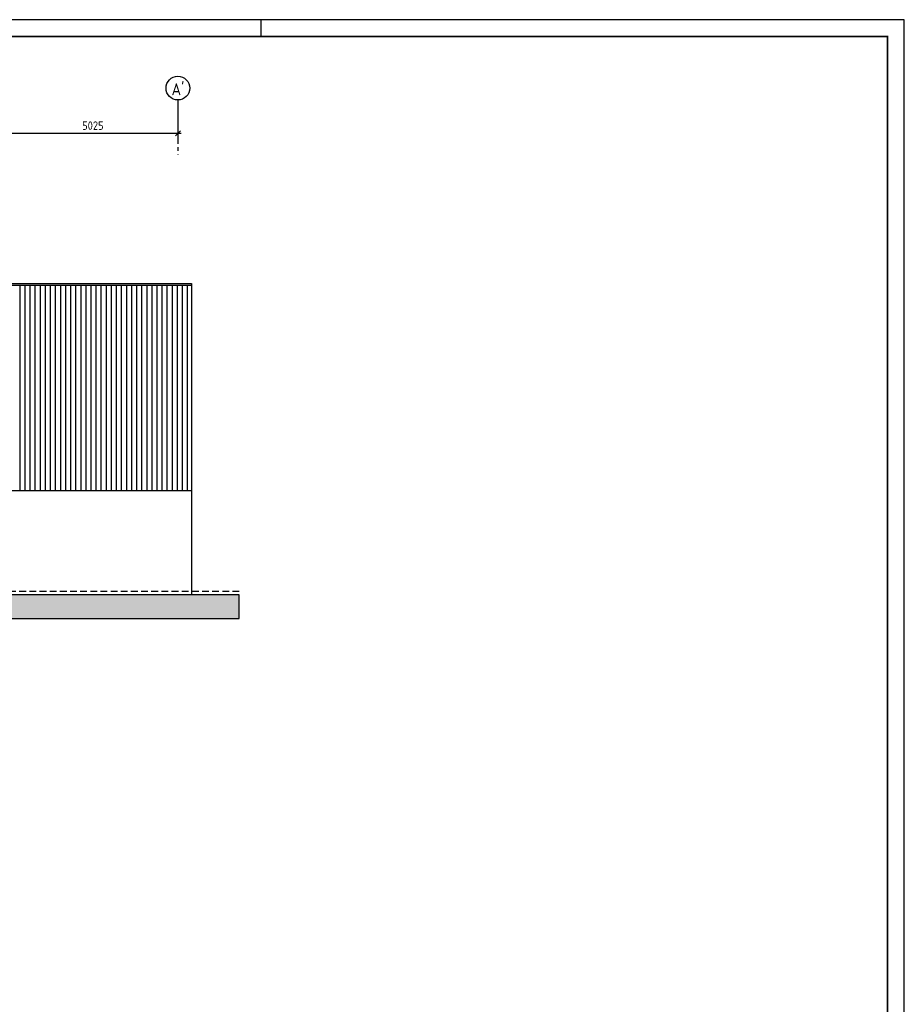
# Model space of a CAD drawing. Extents: x -2500 to 102600, y -11009 to 58900.
# Tile 16 of 16: x 76467 to 102600, y 29794 to 58900. Entities that reach past the tile are written whole.
import ezdxf
from ezdxf.enums import TextEntityAlignment as Align

# ---------------------------------------------------------------- set-up
doc = ezdxf.new("R2010")
doc.units = 0
doc.header["$LTSCALE"] = 400
doc.header["$MEASUREMENT"] = 0
doc.header["$PDMODE"] = 1
doc.header["$PDSIZE"] = 150
doc.linetypes.add('CENTER', pattern=[2, 1.25, -0.25, 0.25, -0.25])
doc.linetypes.add('DASHED', pattern=[0.75, 0.5, -0.25])
doc.layers.get('0').update_dxf_attribs({"linetype": 'CONTINUOUS'})
doc.layers.get('Defpoints').update_dxf_attribs({"linetype": 'CONTINUOUS'})
for name, color, linetype in [('1002-B', 1, 'CONTINUOUS'), ('1004-B', 1, 'CONTINUOUS'), ('1100-B', 30, 'CONTINUOUS'), ('2100-B', 1, 'CONTINUOUS'), ('4100-B', 142, 'CONTINUOUS'), ('p01', 7, 'CONTINUOUS')]:
    doc.layers.add(name, color=color, linetype=linetype)
doc.styles.get("Standard").update_dxf_attribs({"font": 'ISOCP.shx'})
doc.dimstyles.get("Standard").update_dxf_attribs({"dimtxt": 0.18, "dimasz": 0.18, "dimexe": 0.18, "dimexo": 0.0625, "dimgap": 0.09, "dimtad": 0, "dimtih": 1, "dimtoh": 1, "dimzin": 0, "dimdsep": 46, "dimtxsty": 'Standard', "dimcen": 0.09, "dimadec": 0, "dimazin": 0, "dimtfac": 1, "dimtofl": 0, "dimtmove": 2, "dimatfit": 3, "dimfxl": 0, "dimtolj": 1, "dimtzin": 0, "dimarcsym": 0})

# ---------------------------------------------------------------- blocks, each defined once
blk = doc.blocks.new('STDBAD03')
at = {"color": 0, "linetype": 'ByBlock', "lineweight": 25}
blk.add_circle((0, 0), 5, dxfattribs=at)
blk.add_attdef('STRAMIENNUMMER', text='', height=5, dxfattribs=at).set_placement((0, 0), align=Align.MIDDLE)
blk = doc.blocks.new('_Oblique')
at = {"color": 0, "linetype": 'ByBlock', "lineweight": -2}
blk.add_line((-0.5, -0.5), (0.5, 0.5), dxfattribs=at)
blk = doc.blocks.new('*D2')
at = {"layer": '1002-B', "color": 0, "lineweight": -2, "transparency": 16777216}
for p, q in [((76116, 56477), (76116, 55444)), ((81141, 56477), (81141, 55444)), ((76016, 55544), (81241, 55544))]:
    blk.add_line(p, q, dxfattribs=at)
at = {"layer": 'Defpoints', "color": 0, "transparency": 16777216}
for p in [(76116, 56527), (81141, 56527), (81141, 55544)]:
    blk.add_point(p, dxfattribs=at)
at = {"layer": '1002-B', "color": 0, "lineweight": -2, "transparency": 16777216, "xscale": 150, "yscale": 150, "zscale": 150, "rotation": 180}
blk.add_blockref('_Oblique', (76116, 55544), dxfattribs=at)
at = {"layer": '1002-B', "color": 0, "lineweight": -2, "transparency": 16777216, "xscale": 150, "yscale": 150, "zscale": 150}
blk.add_blockref('_Oblique', (81141, 55544), dxfattribs=at)
at = {"layer": '1002-B', "color": 0, "transparency": 16777216, "insert": (78628, 55769), "char_height": 250, "attachment_point": 5}
blk.add_mtext('\\A1;5025', dxfattribs=at)
blk = doc.blocks.new('STDAF001')
at = {"color": 0, "linetype": 'ByBlock', "lineweight": 25}
for p, q in [((1026, 589), (-25, 589)), ((836, 584), (836, 589)), ((1026, -5), (1026, 589))]:
    blk.add_line(p, q, dxfattribs=at)
at = {"color": 0, "linetype": 'ByBlock', "lineweight": 25, "const_width": 0.5}
blk.add_lwpolyline([(0, 0), (1021, 0), (1021, 584), (0, 584)], close=True, dxfattribs=at)
at = {"color": 0, "linetype": 'ByBlock', "lineweight": 18}
blk.add_attdef('001', (-1.5, 0), '', height=1.8, rotation=90, dxfattribs=at)

msp = doc.modelspace()

# ---------------------------------------------------------------- hatches: boundary and pattern name
at = {"layer": '1100-B'}
msp.add_hatch(color=251, dxfattribs=at).paths.add_polyline_path([(6179.2, 41199.3), (82954.3, 41199.3), (82954.3, 41899.3), (6179.2, 41899.3)])

# ---------------------------------------------------------------- linework, layer by layer
at = {"layer": '1004-B', "linetype": 'CENTER'}
msp.add_line((81140.6, 56527), (81140.6, 54915.1), dxfattribs=at)
at = {"layer": '1100-B', "color": 2, "linetype": 'DASHED'}
msp.add_line((82954.3, 41999.3), (6179.2, 41999.3), dxfattribs=at)
at = {"layer": '1100-B', "color": 251}
msp.add_lwpolyline([(6179.2, 41199.3), (82954.3, 41199.3), (82954.3, 41899.3), (6179.2, 41899.3)], close=True, dxfattribs=at)
at = {"layer": '2100-B'}
for p, q in [((67416.6, 51099.3), (81540.6, 51099.3)), ((81540.6, 51099.3), (81540.6, 41899.3))]:
    msp.add_line(p, q, dxfattribs=at)
at = {"layer": '4100-B'}
for p, q in [((67416.6, 51049.3), (81540.6, 51049.3)), ((76467.6, 51049.3), (76467.6, 44977.3)), ((76617.6, 51049.3), (76617.6, 44977.3)), ((76767.6, 51049.3), (76767.6, 44977.3)), ((76917.6, 51049.3), (76917.6, 44977.3)), ((77067.6, 51049.3), (77067.6, 44977.3)), ((77217.6, 51049.3), (77217.6, 44977.3)), ((77367.6, 51049.3), (77367.6, 44977.3)), ((77517.6, 51049.3), (77517.6, 44977.3)), ((77667.6, 51049.3), (77667.6, 44977.3)), ((77817.6, 51049.3), (77817.6, 44977.3)), ((77967.6, 51049.3), (77967.6, 44977.3)), ((78117.6, 51049.3), (78117.6, 44977.3)), ((78267.6, 51049.3), (78267.6, 44977.3)), ((78417.6, 51049.3), (78417.6, 44977.3)), ((78567.6, 51049.3), (78567.6, 44977.3)), ((78717.6, 51049.3), (78717.6, 44977.3)), ((78867.6, 51049.3), (78867.6, 44977.3)), ((79017.6, 51049.3), (79017.6, 44977.3)), ((79167.6, 51049.3), (79167.6, 44977.3)), ((79317.6, 51049.3), (79317.6, 44977.3)), ((79467.6, 51049.3), (79467.6, 44977.3)), ((79617.6, 51049.3), (79617.6, 44977.3)), ((79767.6, 51049.3), (79767.6, 44977.3)), ((79917.6, 51049.3), (79917.6, 44977.3)), ((80067.6, 51049.3), (80067.6, 44977.3)), ((80217.6, 51049.3), (80217.6, 44977.3)), ((80367.6, 51049.3), (80367.6, 44977.3)), ((80517.6, 51049.3), (80517.6, 44977.3)), ((80667.6, 51049.3), (80667.6, 44977.3)), ((80817.6, 51049.3), (80817.6, 44977.3)), ((80967.6, 51049.3), (80967.6, 44977.3)), ((81117.6, 51049.3), (81117.6, 44977.3)), ((81267.6, 51049.3), (81267.6, 44977.3)), ((81417.6, 51049.3), (81417.6, 44977.3)), ((81540.6, 44977.3), (67416.6, 44977.3))]:
    msp.add_line(p, q, dxfattribs=at)

# ---------------------------------------------------------------- block references
at = {"layer": '1004-B', "xscale": 70, "yscale": 70, "zscale": 70}
msp.add_blockref('STDBAD03', (81140.6, 56877), dxfattribs=at).add_auto_attribs({'STRAMIENNUMMER': "A'"})
at = {"layer": 'p01', "xscale": 100, "yscale": 100, "zscale": 100}
msp.add_blockref('STDAF001', (0, 0), dxfattribs=at)

# ---------------------------------------------------------------- dimensions: what is measured, and where the dimension line sits
at = {"layer": '1002-B'}
dim = msp.add_linear_dim(base=(81140.6, 55544), p1=(76115.6, 56527), p2=(81140.6, 56527), dimstyle='Standard', override={"dimscale": 100, "dimtxt": 2.5, "dimasz": 1.5, "dimexe": 1, "dimexo": 0.5, "dimgap": 1, "dimtad": 1, "dimtih": 0, "dimtoh": 0, "dimdec": 0, "dimzin": 8, "dimblk": 'Oblique', "dimcen": -3, "dimdle": 1, "dimtfac": 1.384615, "dimtmove": 0, "dimatfit": 2, "dimldrblk": 'Oblique'}, dxfattribs=at)
dim.commit()
dim.dimension.update_dxf_attribs({"geometry": '*D2', "text_midpoint": (78628.1, 55769.1)})

doc.saveas('drawing.dxf')
